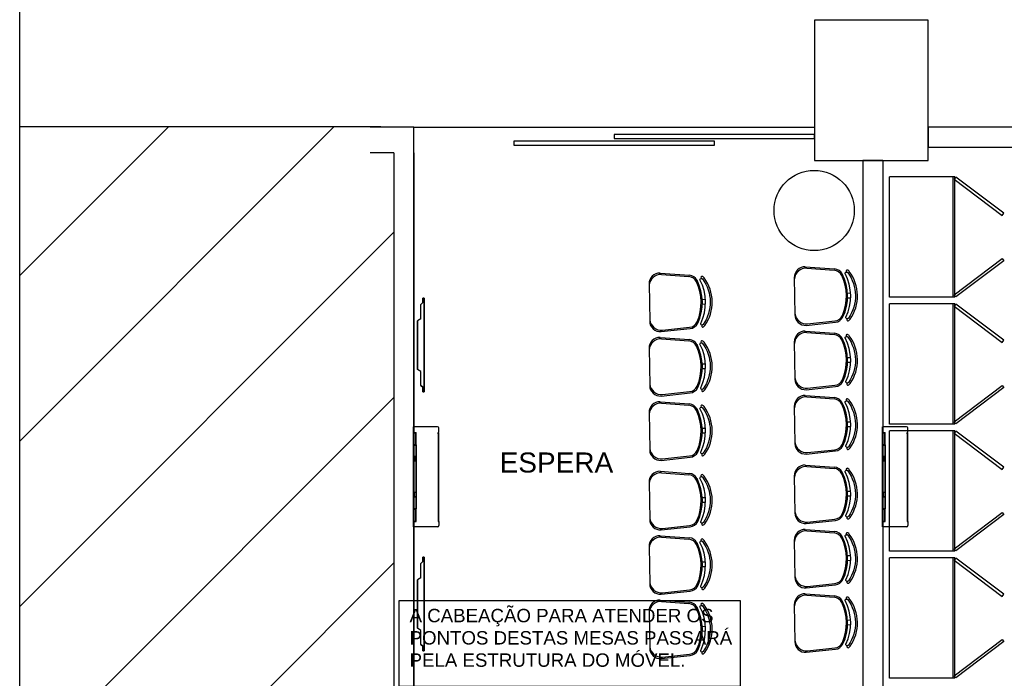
# Model space of a CAD drawing. Extents: x 86.2 to 137.2, y -250.8 to -221.5.
# Tile 6 of 15: x 100 to 107.4, y -236.2 to -231.3. Entities that reach past the tile are written whole.
import ezdxf
from ezdxf.enums import TextEntityAlignment as Align

# ---------------------------------------------------------------- set-up
doc = ezdxf.new("R2010")
doc.units = 0
doc.header["$MEASUREMENT"] = 0
doc.linetypes.add('HIDDEN', pattern=[0.375, 0.25, -0.125])
doc.layers.get('0').update_dxf_attribs({"linetype": 'CONTINUOUS'})
for name, color, linetype in [('CIRCUITOS', 2, 'CONTINUOUS'), ('LINHA', 40, 'CONTINUOUS'), ('paredes1', 8, 'CONTINUOUS'), ('textos1', 4, 'CONTINUOUS')]:
    doc.layers.add(name, color=color, linetype=linetype)
doc.styles.add('ARIAL', font='arial.ttf')
doc.styles.add('Texto Cota', font='arial.ttf')

# ---------------------------------------------------------------- blocks, each defined once
blk = doc.blocks.new('9e12KBtu')
at = {"layer": 'paredes1'}
for p, q in [((0.1937, 0.375), (0.0134, 0.375)), ((0.0134, -0.375), (0.0134, 0.375)), ((0.0134, 0.3322), (0.0324, 0.3322)), ((0.0154, 0.3302), (0.0304, 0.3302)), ((0.0154, 0.2415), (0.0154, 0.3302)), ((0.0304, 0.2415), (0.0304, 0.3302)), ((0.0324, 0.2395), (0.0324, 0.3322)), ((0.1981, 0.321), (0.1981, 0.3322)), ((0.1981, 0.3322), (0.2034, 0.3322)), ((0.1981, 0.3258), (0.2034, 0.3258)), ((0.1998, 0.321), (0.1981, 0.321)), ((0.1998, -0.322), (0.1998, 0.321)), ((0.2009, 0.332), (0.2009, 0.3322)), ((0.2009, 0.3258), (0.2009, 0.3322)), ((0.2012, 0.332), (0.2012, 0.3322)), ((0.2012, 0.3258), (0.2012, 0.3322)), ((0.2034, 0.3322), (0.2034, 0.3653)), ((0.2034, -0.3268), (0.2034, 0.3258)), ((0.0154, 0.2515), (0.0134, 0.2515)), ((0.0154, 0.2275), (0.0134, 0.2275)), ((0.0154, 0.2415), (0.0304, 0.2415)), ((0.0154, 0.2375), (0.0304, 0.2375)), ((0.0154, 0.2375), (0.0154, 0.1525)), ((0.0234, 0.2415), (0.0234, 0.2395)), ((0.0234, 0.2375), (0.0234, 0.2395)), ((0.0304, 0.2375), (0.0304, 0.1525)), ((0.0324, 0.2395), (0.0324, -0.2395)), ((0.0304, 0.1505), (0.0134, 0.1505)), ((0.0148, 0.1505), (0.0148, 0.1185)), ((0.0304, 0.1525), (0.0154, 0.1525)), ((0.02, 0.1505), (0.02, 0.1185)), ((0.0304, 0.1505), (0.0304, 0.1185)), ((0.0304, 0.1185), (0.0134, 0.1185)), ((0.0304, 0.1165), (0.0154, 0.1165)), ((0.0154, 0.1165), (0.0154, -0.1165)), ((0.0304, 0.1165), (0.0304, -0.2375)), ((0.0304, -0.1185), (0.0134, -0.1185)), ((0.0148, -0.1505), (0.0148, -0.1185)), ((0.0304, -0.1165), (0.0154, -0.1165)), ((0.02, -0.1505), (0.02, -0.1185)), ((0.0304, -0.1505), (0.0134, -0.1505)), ((0.0304, -0.1525), (0.0154, -0.1525)), ((0.0154, -0.1525), (0.0154, -0.2375)), ((0.0154, -0.2375), (0.0304, -0.2375)), ((0.0154, -0.2415), (0.0304, -0.2415)), ((0.0154, -0.3312), (0.0154, -0.2415)), ((0.0304, -0.3312), (0.0304, -0.2415)), ((0.0324, -0.3332), (0.0324, -0.2395)), ((0.0154, -0.3212), (0.0134, -0.3212)), ((0.0134, -0.3332), (0.0324, -0.3332)), ((0.0154, -0.3312), (0.0304, -0.3312)), ((0.0234, -0.3312), (0.0234, -0.3332)), ((0.1981, -0.322), (0.1981, -0.3332)), ((0.1998, -0.322), (0.1981, -0.322)), ((0.1981, -0.3268), (0.2034, -0.3268)), ((0.1981, -0.333), (0.1981, -0.3331)), ((0.1981, -0.3332), (0.2034, -0.3332)), ((0.2009, -0.3268), (0.2009, -0.3332)), ((0.2009, -0.333), (0.2009, -0.3332)), ((0.2012, -0.3268), (0.2012, -0.3332)), ((0.2012, -0.333), (0.2012, -0.3332)), ((0.2034, -0.3332), (0.2034, -0.3653)), ((0.1937, -0.375), (0.0134, -0.375))]:
    blk.add_line(p, q, dxfattribs=at)
for centre, start, end in [((0.1937, 0.3653), 0, 90), ((0.1937, -0.3653), 270, 0)]:
    blk.add_arc(centre, 0.00967, start, end, dxfattribs=at)
blk = doc.blocks.new('tv lcd')
at = {"layer": 'paredes1'}
for p, q in [((-0.197, -0.0259), (-0.1815, 0)), ((-0.197, -0.0259), (-0.1815, 0)), ((-0.1815, 0), (0.1815, 0)), ((0.1815, 0), (-0.1815, 0)), ((0.197, -0.0259), (0.1815, 0)), ((0.197, -0.0259), (0.1815, 0)), ((-0.349, -0.0494), (-0.349, -0.04)), ((-0.349, -0.04), (-0.3161, -0.04)), ((-0.349, -0.04), (-0.349, -0.0494)), ((0.3507, -0.0494), (-0.349, -0.0494)), ((-0.349, -0.0494), (0.3507, -0.0494)), ((-0.3161, -0.04), (-0.3025, -0.0259)), ((-0.3025, -0.0259), (-0.3161, -0.04)), ((-0.3025, -0.0259), (-0.197, -0.0259)), ((0.197, -0.0259), (0.3041, -0.0259)), ((0.3041, -0.0259), (0.3177, -0.04)), ((0.3507, -0.04), (0.3177, -0.04)), ((0.3177, -0.04), (0.3507, -0.04)), ((0.3507, -0.0494), (0.3507, -0.04))]:
    blk.add_line(p, q, dxfattribs=at)
blk = doc.blocks.new('AREA')
at = {"style": 'Texto Cota'}
for tag, p in [('AREAS:COMODO', (0, 1.75)), ('AREAS:VALOR', (0, -1.25))]:
    blk.add_attdef(tag, text='', height=2, dxfattribs=at).set_placement(p, align=Align.MIDDLE_CENTER)

msp = doc.modelspace()

# ---------------------------------------------------------------- hatches: boundary and pattern name
at = {"layer": 'paredes1'}
h = msp.add_hatch(dxfattribs=at)
h.set_pattern_fill('ANSI31', color=256, scale=7)
h.set_pattern_definition([(45, (-6.8706, -4.6946), (-0.6187184, 0.6187184), [])])
h.paths.add_polyline_path([(102.8057, -232.0515), (100.0029, -232.0515), (100.0029, -242.2515), (102.8057, -242.2515)])

# ---------------------------------------------------------------- linework, layer by layer
at = {"layer": 'LINHA'}
msp.add_lwpolyline([(102.843, -235.5969), (105.3948, -235.5969), (105.3948, -236.2397), (102.843, -236.2397)], close=True, dxfattribs=at)
at = {"layer": 'paredes1'}
for p, q in [((100.0029, -232.0515), (102.7057, -232.0515)), ((102.9513, -232.0558), (102.625, -232.0558)), ((102.9513, -242.2472), (102.9513, -232.0558)), ((102.9513, -232.0558), (105.9513, -232.0558)), ((102.8013, -232.2472), (102.625, -232.2472)), ((102.8013, -232.2472), (102.8013, -242.2472)), ((102.9513, -232.2472), (102.9513, -242.2472)), ((106.3113, -232.3058), (106.3113, -237.6114)), ((106.3113, -232.3058), (106.4613, -232.3058)), ((106.3113, -232.3058), (106.4613, -232.3058)), ((106.4613, -232.3058), (106.4613, -237.4614))]:
    msp.add_line(p, q, dxfattribs=at)
at = {"layer": 'paredes1', "ltscale": 10}
for p, q in [((106.5113, -233.3277), (106.5113, -232.4277)), ((107.0013, -232.4277), (106.5113, -232.4277)), ((106.9873, -233.3277), (106.9873, -232.4277)), ((107.0013, -233.3277), (107.0013, -232.4277)), ((107.0013, -233.3277), (106.5113, -233.3277)), ((107.0013, -233.3277), (106.5113, -233.3277)), ((106.5113, -234.2777), (106.5113, -233.3777)), ((107.0013, -233.3777), (106.5113, -233.3777)), ((106.9873, -234.2777), (106.9873, -233.3777)), ((107.0013, -234.2777), (107.0013, -233.3777)), ((107.0013, -234.2777), (106.5113, -234.2777)), ((107.0013, -234.2777), (106.5113, -234.2777)), ((106.5113, -235.2277), (106.5113, -234.3277)), ((107.0013, -234.3277), (106.5113, -234.3277)), ((106.9873, -235.2277), (106.9873, -234.3277)), ((107.0013, -235.2277), (107.0013, -234.3277)), ((107.0013, -235.2277), (106.5113, -235.2277)), ((107.0013, -235.2277), (106.5113, -235.2277)), ((106.5113, -236.1777), (106.5113, -235.2777)), ((107.0013, -235.2777), (106.5113, -235.2777)), ((106.9873, -236.1777), (106.9873, -235.2777)), ((107.0013, -236.1777), (107.0013, -235.2777)), ((107.0013, -236.1777), (106.5113, -236.1777)), ((107.0013, -236.1777), (106.5113, -236.1777))]:
    msp.add_line(p, q, dxfattribs=at)
at = {"layer": 'paredes1', "linetype": 'ByBlock'}
for p, q in [((105.8816, -233.1002), (106.1006, -233.1164)), ((104.795, -233.1475), (105.014, -233.1636)), ((104.8051, -233.1578), (105.0101, -233.1735)), ((105.7993, -233.1814), (105.8036, -233.46)), ((105.8918, -233.1105), (106.0967, -233.1263)), ((104.7127, -233.2287), (104.717, -233.5072)), ((106.1972, -233.297), (106.2207, -233.2966)), ((105.1106, -233.3442), (105.1341, -233.3439)), ((105.1111, -233.3792), (105.1346, -233.3789)), ((106.1978, -233.332), (106.2213, -233.3316)), ((105.8885, -233.5386), (106.1068, -233.5155)), ((105.8983, -233.5279), (106.1026, -233.5057)), ((104.8019, -233.5858), (105.0202, -233.5628)), ((104.8117, -233.5752), (105.016, -233.553)), ((105.8816, -233.5817), (106.1006, -233.5979)), ((105.8918, -233.592), (106.0967, -233.6078)), ((104.795, -233.629), (105.014, -233.6451)), ((104.8051, -233.6393), (105.0101, -233.655)), ((105.7993, -233.6629), (105.8036, -233.9415)), ((104.7127, -233.7102), (104.717, -233.9887)), ((105.1106, -233.8257), (105.1341, -233.8254)), ((106.1972, -233.7785), (106.2207, -233.7781)), ((106.1978, -233.8135), (106.2213, -233.8131)), ((105.1111, -233.8607), (105.1346, -233.8604)), ((105.8983, -234.0094), (106.1026, -233.9872)), ((104.8019, -234.0673), (105.0202, -234.0443)), ((104.8117, -234.0567), (105.016, -234.0345)), ((105.8816, -234.0632), (106.1006, -234.0794)), ((105.8885, -234.0201), (106.1068, -233.997)), ((104.795, -234.1105), (105.014, -234.1266)), ((104.8051, -234.1208), (105.0101, -234.1365)), ((105.8918, -234.0735), (106.0967, -234.0893)), ((104.7127, -234.1917), (104.717, -234.4702)), ((105.7993, -234.1444), (105.8036, -234.423)), ((106.1972, -234.26), (106.2207, -234.2596)), ((105.1106, -234.3072), (105.1341, -234.3069)), ((105.1111, -234.3422), (105.1346, -234.3419)), ((106.1978, -234.295), (106.2213, -234.2946)), ((105.8885, -234.5016), (106.1068, -234.4785)), ((105.8983, -234.4909), (106.1026, -234.4687)), ((104.8019, -234.5488), (105.0202, -234.5258)), ((104.8117, -234.5382), (105.016, -234.516)), ((105.8816, -234.5834), (106.1006, -234.5995)), ((104.795, -234.6306), (105.014, -234.6468)), ((104.8051, -234.6409), (105.0101, -234.6567)), ((105.8918, -234.5937), (106.0967, -234.6094)), ((104.7127, -234.7118), (104.717, -234.9904)), ((105.7993, -234.6646), (105.8036, -234.9431)), ((106.1972, -234.7801), (106.2207, -234.7798)), ((105.1106, -234.8274), (105.1341, -234.827)), ((105.1111, -234.8624), (105.1346, -234.862)), ((106.1978, -234.8151), (106.2213, -234.8148)), ((105.8885, -235.0217), (106.1068, -234.9987)), ((105.8983, -235.0111), (106.1026, -234.9889)), ((104.8019, -235.069), (105.0202, -235.0459)), ((104.8117, -235.0584), (105.016, -235.0362)), ((105.8816, -235.0649), (106.1006, -235.081)), ((105.8918, -235.0752), (106.0967, -235.0909)), ((104.795, -235.1121), (105.014, -235.1283)), ((104.8051, -235.1224), (105.0101, -235.1382)), ((105.7993, -235.1461), (105.8036, -235.4246)), ((104.7127, -235.1933), (104.717, -235.4719)), ((105.1106, -235.3089), (105.1341, -235.3085)), ((106.1972, -235.2616), (106.2207, -235.2613)), ((106.1978, -235.2966), (106.2213, -235.2963)), ((105.1111, -235.3439), (105.1346, -235.3435)), ((104.8019, -235.5505), (105.0202, -235.5275)), ((104.8117, -235.5399), (105.016, -235.5177)), ((105.8885, -235.5032), (106.1068, -235.4802)), ((105.8983, -235.4926), (106.1026, -235.4704)), ((104.795, -235.5936), (105.014, -235.6098)), ((104.8051, -235.6039), (105.0101, -235.6197)), ((105.8816, -235.5464), (106.1006, -235.5625)), ((105.8918, -235.5567), (106.0967, -235.5724)), ((104.7127, -235.6748), (104.717, -235.9534)), ((105.7993, -235.6276), (105.8036, -235.9061)), ((106.1972, -235.7431), (106.2207, -235.7428)), ((105.1106, -235.7904), (105.1341, -235.79)), ((105.1111, -235.8254), (105.1346, -235.825)), ((106.1978, -235.7781), (106.2213, -235.7778)), ((105.8885, -235.9847), (106.1068, -235.9617)), ((105.8983, -235.9741), (106.1026, -235.9519)), ((104.8019, -236.032), (105.0202, -236.009)), ((104.8117, -236.0214), (105.016, -235.9992))]:
    msp.add_line(p, q, dxfattribs=at)
at = {"layer": 'paredes1'}
for points in [[(100.0029, -224.7246), (126.0896, -224.7246), (126.0896, -246.4432), (100.0029, -246.4432)], [(105.9513, -232.3058), (106.8013, -232.3058), (106.8013, -231.2558), (105.9513, -231.2558)], [(106.8013, -232.2058), (110.0637, -232.2058), (110.0637, -232.0558), (106.8013, -232.0558)], [(104.4513, -232.1417), (105.9513, -232.1417), (105.9513, -232.1117), (104.4513, -232.1117)], [(103.7013, -232.1917), (105.2013, -232.1917), (105.2013, -232.1617), (103.7013, -232.1617)], [(107.3666, -232.7006), (107.0073, -232.4297), (106.9953, -232.4457), (107.3546, -232.7166)], [(107.3666, -233.0548), (107.0073, -233.3257), (106.9953, -233.3097), (107.3546, -233.0388)], [(107.3666, -233.6506), (107.0073, -233.3797), (106.9953, -233.3957), (107.3546, -233.6666)], [(107.3666, -234.0047), (107.0073, -234.2757), (106.9953, -234.2597), (107.3546, -233.9888)], [(107.3666, -234.6006), (107.0073, -234.3297), (106.9953, -234.3457), (107.3546, -234.6166)], [(107.3666, -234.9547), (107.0073, -235.2257), (106.9953, -235.2097), (107.3546, -234.9388)], [(107.3666, -235.5506), (107.0073, -235.2797), (106.9953, -235.2957), (107.3546, -235.5666)], [(107.3666, -235.9047), (107.0073, -236.1757), (106.9953, -236.1597), (107.3546, -235.8888)]]:
    msp.add_lwpolyline(points, close=True, dxfattribs=at)
msp.add_lwpolyline([(106.4613, -232.3058), (106.3113, -232.3058)], dxfattribs=at)
at = {"layer": 'paredes1', "linetype": 'ByBlock'}
for points in [[(106.1852, -233.4778, 0.237888), (106.1801, -233.1516, -0.605717), (106.194, -233.1407, -0.122717), (106.1987, -233.1444, -0.323529), (106.2041, -233.4844, -0.122717), (106.1995, -233.4883, -0.605717)], [(105.0986, -233.525, 0.237888), (105.0934, -233.1989, -0.605717), (105.1074, -233.1879, -0.122717), (105.1121, -233.1917, -0.323529), (105.1175, -233.5316, -0.122717), (105.1128, -233.5355, -0.605717)], [(106.1852, -233.9593, 0.237888), (106.1801, -233.6331, -0.605717), (106.194, -233.6222, -0.122717), (106.1987, -233.6259, -0.323529), (106.2041, -233.9659, -0.122717), (106.1995, -233.9698, -0.605717)], [(105.0986, -234.0065, 0.237888), (105.0934, -233.6804, -0.605717), (105.1074, -233.6694, -0.122717), (105.1121, -233.6732, -0.323529), (105.1175, -234.0131, -0.122717), (105.1128, -234.017, -0.605717)], [(106.1852, -234.4408, 0.237888), (106.1801, -234.1146, -0.605717), (106.194, -234.1037, -0.122717), (106.1987, -234.1074, -0.323529), (106.2041, -234.4474, -0.122717), (106.1995, -234.4513, -0.605717)], [(105.0986, -234.488, 0.237888), (105.0934, -234.1619, -0.605717), (105.1074, -234.1509, -0.122717), (105.1121, -234.1547, -0.323529), (105.1175, -234.4946, -0.122717), (105.1128, -234.4985, -0.605717)], [(106.1852, -234.9609, 0.237888), (106.1801, -234.6348, -0.605717), (106.194, -234.6238, -0.122717), (106.1987, -234.6276, -0.323529), (106.2041, -234.9675, -0.122717), (106.1995, -234.9714, -0.605717)], [(105.0986, -235.0082, 0.237888), (105.0934, -234.6821, -0.605717), (105.1074, -234.6711, -0.122717), (105.1121, -234.6749, -0.323529), (105.1175, -235.0148, -0.122717), (105.1128, -235.0187, -0.605717)], [(105.0986, -235.4897, 0.237888), (105.0934, -235.1636, -0.605717), (105.1074, -235.1526, -0.122717), (105.1121, -235.1564, -0.323529), (105.1175, -235.4963, -0.122717), (105.1128, -235.5002, -0.605717)], [(106.1852, -235.4424, 0.237888), (106.1801, -235.1163, -0.605717), (106.194, -235.1054, -0.122717), (106.1987, -235.1091, -0.323529), (106.2041, -235.4491, -0.122717), (106.1995, -235.4529, -0.605717)], [(106.1852, -235.9239, 0.237888), (106.1801, -235.5978, -0.605717), (106.194, -235.5869, -0.122717), (106.1987, -235.5906, -0.323529), (106.2041, -235.9306, -0.122717), (106.1995, -235.9344, -0.605717)], [(105.0986, -235.9712, 0.237888), (105.0934, -235.6451, -0.605717), (105.1074, -235.6341, -0.122717), (105.1121, -235.6379, -0.323529), (105.1175, -235.9778, -0.122717), (105.1128, -235.9817, -0.605717)]]:
    msp.add_lwpolyline(points, format="xyb", close=True, dxfattribs=at)
msp.add_circle((105.9477, -232.6793), 0.3, dxfattribs=at)
for centre, radius, start, end in [((105.8793, -233.1802), 0.08, 88.33056, 180.8998), ((104.7926, -233.2274), 0.08, 88.33056, 180.8998), ((104.8015, -233.2464), 0.0887, 87.64757, 175.30731), ((105.0047, -233.2433), 0.07, 25.16372, 85.59991), ((105.0088, -233.2334), 0.07, 27.2951, 85.77855), ((105.1081, -233.1799), 0.00782, 45.57426, 241.08892), ((105.1022, -233.1993), 0.0275, 37.44267, 65.75434), ((104.8796, -233.3654), 0.3052, 325.02359, 36.77601), ((105.8881, -233.1991), 0.0887, 87.64757, 175.30731), ((106.0913, -233.1961), 0.07, 25.16372, 85.59991), ((106.0954, -233.1862), 0.07, 27.2951, 85.77855), ((105.8269, -233.3203), 0.3622, 336.63589, 25.16372), ((105.8358, -233.3201), 0.3622, 334.50451, 27.2951), ((106.1947, -233.1326), 0.00782, 45.57426, 241.08892), ((106.1889, -233.1521), 0.0125, 37.7697, 65.75434), ((106.1889, -233.1521), 0.0275, 37.44267, 65.75434), ((105.9662, -233.3181), 0.3052, 325.02359, 36.77601), ((104.7402, -233.3675), 0.3622, 336.63589, 25.16372), ((104.7492, -233.3674), 0.3622, 334.50451, 27.2951), ((105.1022, -233.1993), 0.0125, 37.7697, 65.75434), ((105.8836, -233.4587), 0.08, 180.8998, 273.46904), ((105.8919, -233.4395), 0.0887, 186.49229, 274.15203), ((106.0951, -233.4362), 0.07, 276.1997, 336.63589), ((106.0995, -233.4459), 0.07, 276.02105, 334.50451), ((104.797, -233.506), 0.08, 180.8998, 273.46904), ((104.8053, -233.4867), 0.0887, 186.49229, 274.15203), ((105.0085, -233.4834), 0.07, 276.1997, 336.63589), ((105.0129, -233.4932), 0.07, 276.02105, 334.50451), ((105.1138, -233.5436), 0.00782, 120.71068, 316.22534), ((105.1073, -233.5243), 0.0275, 296.04526, 324.35693), ((106.2004, -233.4963), 0.00782, 120.71068, 316.22534), ((106.194, -233.477), 0.0275, 296.04526, 324.35693), ((105.8793, -233.6617), 0.08, 88.33056, 180.8998), ((105.8881, -233.6806), 0.0887, 87.64757, 175.30731), ((106.0913, -233.6776), 0.07, 25.16372, 85.59991), ((106.0954, -233.6677), 0.07, 27.2951, 85.77855), ((106.1947, -233.6141), 0.00782, 45.57426, 241.08892), ((106.1889, -233.6336), 0.0125, 37.7697, 65.75434), ((106.1889, -233.6336), 0.0275, 37.44267, 65.75434), ((105.9662, -233.7996), 0.3052, 325.02359, 36.77601), ((104.7926, -233.7089), 0.08, 88.33056, 180.8998), ((104.8015, -233.7279), 0.0887, 87.64757, 175.30731), ((105.0047, -233.7248), 0.07, 25.16372, 85.59991), ((105.0088, -233.7149), 0.07, 27.2951, 85.77855), ((104.7402, -233.849), 0.3622, 336.63589, 25.16372), ((104.7492, -233.8489), 0.3622, 334.50451, 27.2951), ((105.1081, -233.6614), 0.00782, 45.57426, 241.08892), ((105.1022, -233.6808), 0.0125, 37.7697, 65.75434), ((105.1022, -233.6808), 0.0275, 37.44267, 65.75434), ((104.8796, -233.8469), 0.3052, 325.02359, 36.77601), ((105.8269, -233.8018), 0.3622, 336.63589, 25.16372), ((105.8358, -233.8016), 0.3622, 334.50451, 27.2951), ((104.797, -233.9875), 0.08, 180.8998, 273.46904), ((104.8053, -233.9682), 0.0887, 186.49229, 274.15203), ((105.0085, -233.9649), 0.07, 276.1997, 336.63589), ((105.8836, -233.9402), 0.08, 180.8998, 273.46904), ((105.8919, -233.921), 0.0887, 186.49229, 274.15203), ((106.0951, -233.9177), 0.07, 276.1997, 336.63589), ((106.0995, -233.9274), 0.07, 276.02105, 334.50451), ((106.2004, -233.9778), 0.00782, 120.71068, 316.22534), ((106.194, -233.9585), 0.0275, 296.04526, 324.35693), ((105.0129, -233.9747), 0.07, 276.02105, 334.50451), ((105.1138, -234.0251), 0.00782, 120.71068, 316.22534), ((105.1073, -234.0058), 0.0275, 296.04526, 324.35693), ((105.8793, -234.1432), 0.08, 88.33056, 180.8998), ((104.7926, -234.1904), 0.08, 88.33056, 180.8998), ((104.8015, -234.2094), 0.0887, 87.64757, 175.30731), ((105.0047, -234.2063), 0.07, 25.16372, 85.59991), ((105.0088, -234.1964), 0.07, 27.2951, 85.77855), ((105.1081, -234.1429), 0.00782, 45.57426, 241.08892), ((105.1022, -234.1623), 0.0275, 37.44267, 65.75434), ((105.8881, -234.1621), 0.0887, 87.64757, 175.30731), ((106.0913, -234.1591), 0.07, 25.16372, 85.59991), ((106.0954, -234.1492), 0.07, 27.2951, 85.77855), ((105.8269, -234.2833), 0.3622, 336.63589, 25.16372), ((105.8358, -234.2832), 0.3622, 334.50451, 27.2951), ((106.1947, -234.0956), 0.00782, 45.57426, 241.08892), ((106.1889, -234.1151), 0.0125, 37.7697, 65.75434), ((106.1889, -234.1151), 0.0275, 37.44267, 65.75434), ((105.9662, -234.2811), 0.3052, 325.02359, 36.77601), ((104.7402, -234.3306), 0.3622, 336.63589, 25.16372), ((104.7492, -234.3304), 0.3622, 334.50451, 27.2951), ((105.1022, -234.1623), 0.0125, 37.7697, 65.75434), ((104.8796, -234.3284), 0.3052, 325.02359, 36.77601), ((105.8836, -234.4217), 0.08, 180.8998, 273.46904), ((105.8919, -234.4025), 0.0887, 186.49229, 274.15203), ((106.0951, -234.3992), 0.07, 276.1997, 336.63589), ((104.797, -234.469), 0.08, 180.8998, 273.46904), ((104.8053, -234.4497), 0.0887, 186.49229, 274.15203), ((105.0085, -234.4464), 0.07, 276.1997, 336.63589), ((105.0129, -234.4562), 0.07, 276.02105, 334.50451), ((105.1138, -234.5066), 0.00782, 120.71068, 316.22534), ((105.1073, -234.4873), 0.0275, 296.04526, 324.35693), ((106.0995, -234.4089), 0.07, 276.02105, 334.50451), ((106.2004, -234.4593), 0.00782, 120.71068, 316.22534), ((106.194, -234.44), 0.0275, 296.04526, 324.35693), ((105.8793, -234.6633), 0.08, 88.33056, 180.8998), ((104.7926, -234.7106), 0.08, 88.33056, 180.8998), ((104.8015, -234.7295), 0.0887, 87.64757, 175.30731), ((105.0047, -234.7265), 0.07, 25.16372, 85.59991), ((105.0088, -234.7166), 0.07, 27.2951, 85.77855), ((105.1081, -234.663), 0.00782, 45.57426, 241.08892), ((105.1022, -234.6825), 0.0275, 37.44267, 65.75434), ((105.8881, -234.6823), 0.0887, 87.64757, 175.30731), ((106.0913, -234.6792), 0.07, 25.16372, 85.59991), ((106.0954, -234.6693), 0.07, 27.2951, 85.77855), ((105.8269, -234.8035), 0.3622, 336.63589, 25.16372), ((105.8358, -234.8033), 0.3622, 334.50451, 27.2951), ((106.1947, -234.6158), 0.00782, 45.57426, 241.08892), ((106.1889, -234.6352), 0.0125, 37.7697, 65.75434), ((106.1889, -234.6352), 0.0275, 37.44267, 65.75434), ((105.9662, -234.8013), 0.3052, 325.02359, 36.77601), ((104.7402, -234.8507), 0.3622, 336.63589, 25.16372), ((104.7492, -234.8506), 0.3622, 334.50451, 27.2951), ((105.1022, -234.6825), 0.0125, 37.7697, 65.75434), ((104.8796, -234.8485), 0.3052, 325.02359, 36.77601), ((105.8836, -234.9419), 0.08, 180.8998, 273.46904), ((105.8919, -234.9226), 0.0887, 186.49229, 274.15203), ((106.0951, -234.9193), 0.07, 276.1997, 336.63589), ((104.797, -234.9891), 0.08, 180.8998, 273.46904), ((104.8053, -234.9699), 0.0887, 186.49229, 274.15203), ((105.0085, -234.9666), 0.07, 276.1997, 336.63589), ((105.0129, -234.9763), 0.07, 276.02105, 334.50451), ((105.1138, -235.0268), 0.00782, 120.71068, 316.22534), ((105.1073, -235.0075), 0.0275, 296.04526, 324.35693), ((106.0995, -234.9291), 0.07, 276.02105, 334.50451), ((106.2004, -234.9795), 0.00782, 120.71068, 316.22534), ((106.194, -234.9602), 0.0275, 296.04526, 324.35693), ((105.8793, -235.1448), 0.08, 88.33056, 180.8998), ((105.8881, -235.1638), 0.0887, 87.64757, 175.30731), ((106.0913, -235.1607), 0.07, 25.16372, 85.59991), ((106.0954, -235.1508), 0.07, 27.2951, 85.77855), ((106.1947, -235.0973), 0.00782, 45.57426, 241.08892), ((106.1889, -235.1167), 0.0275, 37.44267, 65.75434), ((104.7926, -235.1921), 0.08, 88.33056, 180.8998), ((104.8015, -235.2111), 0.0887, 87.64757, 175.30731), ((105.0047, -235.208), 0.07, 25.16372, 85.59991), ((105.0088, -235.1981), 0.07, 27.2951, 85.77855), ((104.7492, -235.3321), 0.3622, 334.50451, 27.2951), ((105.1081, -235.1445), 0.00782, 45.57426, 241.08892), ((105.1022, -235.164), 0.0125, 37.7697, 65.75434), ((105.1022, -235.164), 0.0275, 37.44267, 65.75434), ((104.8796, -235.33), 0.3052, 325.02359, 36.77601), ((105.8269, -235.285), 0.3622, 336.63589, 25.16372), ((105.8358, -235.2848), 0.3622, 334.50451, 27.2951), ((106.1889, -235.1167), 0.0125, 37.7697, 65.75434), ((105.9662, -235.2828), 0.3052, 325.02359, 36.77601), ((104.7402, -235.3322), 0.3622, 336.63589, 25.16372), ((104.8053, -235.4514), 0.0887, 186.49229, 274.15203), ((105.8836, -235.4234), 0.08, 180.8998, 273.46904), ((105.8919, -235.4041), 0.0887, 186.49229, 274.15203), ((106.0951, -235.4008), 0.07, 276.1997, 336.63589), ((106.0995, -235.4106), 0.07, 276.02105, 334.50451), ((106.2004, -235.461), 0.00782, 120.71068, 316.22534), ((106.194, -235.4417), 0.0275, 296.04526, 324.35693), ((104.797, -235.4706), 0.08, 180.8998, 273.46904), ((105.0085, -235.4481), 0.07, 276.1997, 336.63589), ((105.0129, -235.4578), 0.07, 276.02105, 334.50451), ((105.1138, -235.5083), 0.00782, 120.71068, 316.22534), ((105.1073, -235.489), 0.0275, 296.04526, 324.35693), ((104.7926, -235.6736), 0.08, 88.33056, 180.8998), ((104.8015, -235.6926), 0.0887, 87.64757, 175.30731), ((105.0088, -235.6796), 0.07, 27.2951, 85.77855), ((105.8793, -235.6263), 0.08, 88.33056, 180.8998), ((105.8881, -235.6453), 0.0887, 87.64757, 175.30731), ((106.0913, -235.6422), 0.07, 25.16372, 85.59991), ((106.0954, -235.6323), 0.07, 27.2951, 85.77855), ((105.8269, -235.7665), 0.3622, 336.63589, 25.16372), ((105.8358, -235.7663), 0.3622, 334.50451, 27.2951), ((106.1947, -235.5788), 0.00782, 45.57426, 241.08892), ((106.1889, -235.5983), 0.0125, 37.7697, 65.75434), ((106.1889, -235.5983), 0.0275, 37.44267, 65.75434), ((105.9662, -235.7643), 0.3052, 325.02359, 36.77601), ((105.0047, -235.6895), 0.07, 25.16372, 85.59991), ((104.7402, -235.8137), 0.3622, 336.63589, 25.16372), ((104.7492, -235.8136), 0.3622, 334.50451, 27.2951), ((105.1081, -235.626), 0.00782, 45.57426, 241.08892), ((105.1022, -235.6455), 0.0125, 37.7697, 65.75434), ((105.1022, -235.6455), 0.0275, 37.44267, 65.75434), ((104.8796, -235.8115), 0.3052, 325.02359, 36.77601), ((105.8836, -235.9049), 0.08, 180.8998, 273.46904), ((105.8919, -235.8856), 0.0887, 186.49229, 274.15203), ((104.797, -235.9521), 0.08, 180.8998, 273.46904), ((104.8053, -235.9329), 0.0887, 186.49229, 274.15203), ((105.0085, -235.9296), 0.07, 276.1997, 336.63589), ((105.0129, -235.9393), 0.07, 276.02105, 334.50451), ((105.1138, -235.9898), 0.00782, 120.71068, 316.22534), ((106.0951, -235.8823), 0.07, 276.1997, 336.63589), ((106.0995, -235.8921), 0.07, 276.02105, 334.50451), ((106.2004, -235.9425), 0.00782, 120.71068, 316.22534), ((106.194, -235.9232), 0.0275, 296.04526, 324.35693), ((105.1073, -235.9705), 0.0275, 296.04526, 324.35693)]:
    msp.add_arc(centre, radius, start, end, dxfattribs=at)

# ---------------------------------------------------------------- block references
at = {"layer": 'paredes1', "rotation": 89.99999998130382}
for p in [(102.9793, -233.6862), (102.9793, -235.6235)]:
    msp.add_blockref('tv lcd', p, dxfattribs=at)
at = {"layer": 'paredes1'}
for p in [(102.936, -234.6717), (106.446, -234.6717)]:
    msp.add_blockref('9e12KBtu', p, dxfattribs=at)
at = {"layer": 'textos1', "linetype": 'Continuous', "lineweight": -3}
ref = msp.add_blockref('AREA', (104.0191, -234.6698), dxfattribs=dict(at, xscale=0.05999999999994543, yscale=0.05999999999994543, zscale=0.05999999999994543))
ref.add_attrib('AREAS:COMODO', 'ESPERA', dxfattribs={"layer": '0', "height": 0.15, "style": 'Texto Cota'}).set_placement((104.0191, -234.5648), align=Align.MIDDLE_CENTER)

# ---------------------------------------------------------------- texts
at = {"layer": 'CIRCUITOS', "color": 7, "linetype": 'HIDDEN', "insert": (102.9203, -235.6596, 0.0707), "char_height": 0.1, "width": 2.445149, "attachment_point": 1, "style": 'ARIAL'}
msp.add_mtext('A CABEAÇÃO PARA ATENDER OS PONTOS DESTAS MESAS PASSARÁ PELA ESTRUTURA DO MÓVEL.', dxfattribs=at)

doc.saveas('drawing.dxf')
